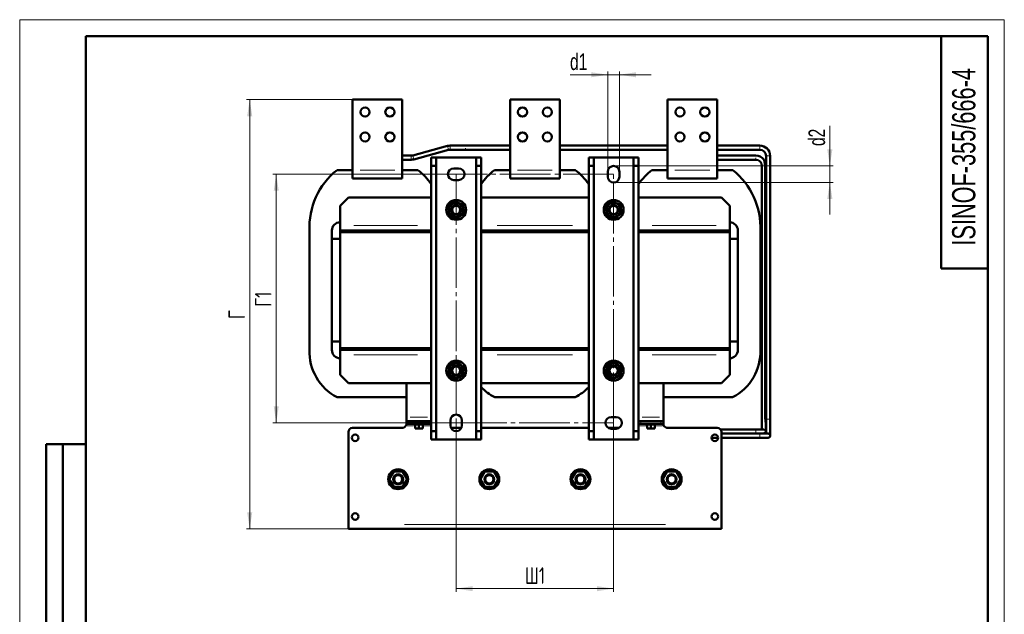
# Model space of a CAD drawing. Header units: millimetres. Extents: x 0 to 1188, y 0 to 1680.
# Tile 5 of 5: x 0 to 1188, y 963 to 1680. Entities that reach past the tile are written whole.
import ezdxf

# ---------------------------------------------------------------- set-up
doc = ezdxf.new("R2010")
doc.units = ezdxf.units.MM
doc.header["$LTSCALE"] = 4
doc.linetypes.add('SLD-Осевая', pattern=[19.05, 15.24, -1.27, 1.27, -1.27])
doc.linetypes.add('SLD-Сплошная', pattern=[0])
doc.styles.add('SLDTEXTSTYLE0', font='TXT', dxfattribs={"width": 0.7})
doc.styles.add('SLDTEXTSTYLE1', font='TXT', dxfattribs={"width": 0.7, "bigfont": 'bigfont'})
doc.dimstyles.new('SLDDIMSTYLE0', dxfattribs={"dimtxt": 20, "dimasz": 20, "dimexe": 0, "dimexo": 0.0625, "dimgap": 5, "dimtad": 2, "dimdec": 1, "dimrnd": 1e-09, "dimzin": 12, "dimdsep": 46, "dimtxsty": 'SLDTEXTSTYLE0', "dimsah": 1, "dimcen": 0.09, "dimadec": 0, "dimazin": 3, "dimtfac": 1, "dimtdec": 3, "dimtofl": 0, "dimtmove": 0, "dimatfit": 3, "dimfxl": 1, "dimfrac": 2, "dimtolj": 1, "dimtzin": 12, "dimarcsym": 0})
doc.dimstyles.new('SLDDIMSTYLE1', dxfattribs={"dimtxt": 20, "dimasz": 20, "dimexe": 0, "dimexo": 0.0625, "dimgap": 5, "dimtad": 2, "dimdec": 1, "dimrnd": 1e-09, "dimzin": 12, "dimdsep": 46, "dimtxsty": 'SLDTEXTSTYLE0', "dimsah": 1, "dimcen": 0.09, "dimadec": 0, "dimazin": 3, "dimtfac": 1, "dimtdec": 3, "dimtmove": 0, "dimatfit": 0, "dimfxl": 1, "dimfrac": 2, "dimtolj": 1, "dimtzin": 12, "dimarcsym": 0})

# ---------------------------------------------------------------- blocks, each defined once
blk = doc.blocks.new('_D_2')
at = {"color": 7, "linetype": 'SLD-Сплошная', "lineweight": 0}
for p, q in [((526.6, 1193.5), (526.6, 989.6)), ((716.6, 1193.5), (716.6, 989.6)), ((526.6, 993.6), (716.6, 993.6))]:
    blk.add_line(p, q, dxfattribs=at)
at = {"color": 7, "linetype": 'SLD-Сплошная', "lineweight": 18}
for points in [[(526.6, 993.6), (546.6, 990.5), (546.6, 996.6)], [(716.6, 993.6), (696.6, 996.6), (696.6, 990.5)]]:
    blk.add_solid(points, dxfattribs=at)
at = {"color": 7, "linetype": 'SLD-Сплошная', "lineweight": 18, "insert": (609.6, 1019.3), "char_height": 20, "attachment_point": 1, "style": 'SLDTEXTSTYLE1'}
blk.add_mtext('Ш1', dxfattribs=at)
blk = doc.blocks.new('_D_3')
at = {"color": 7, "linetype": 'SLD-Сплошная', "lineweight": 0}
for p, q in [((526.6, 1493.6), (305.5, 1493.6)), ((309.5, 1493.6), (309.5, 1193.6)), ((526.6, 1193.6), (305.5, 1193.6))]:
    blk.add_line(p, q, dxfattribs=at)
at = {"color": 7, "linetype": 'SLD-Сплошная', "lineweight": 18}
for points in [[(309.5, 1493.6), (306.5, 1473.6), (312.6, 1473.6)], [(309.5, 1193.6), (312.6, 1213.6), (306.5, 1213.6)]]:
    blk.add_solid(points, dxfattribs=at)
at = {"color": 7, "linetype": 'SLD-Сплошная', "lineweight": 18, "insert": (283.8, 1333.6), "char_height": 20, "attachment_point": 1, "rotation": 90, "style": 'SLDTEXTSTYLE1'}
blk.add_mtext('Г1', dxfattribs=at)
blk = doc.blocks.new('_D_4')
at = {"color": 7, "linetype": 'SLD-Сплошная', "lineweight": 0}
for p, q in [((977.5, 1503.6), (977.5, 1551.8)), ((716.7, 1503.6), (981.5, 1503.6)), ((977.5, 1503.6), (977.5, 1483.6)), ((716.7, 1483.6), (981.5, 1483.6)), ((977.5, 1483.6), (977.5, 1445.1))]:
    blk.add_line(p, q, dxfattribs=at)
at = {"color": 7, "linetype": 'SLD-Сплошная', "lineweight": 18}
for points in [[(977.5, 1503.6), (980.6, 1523.6), (974.4, 1523.6)], [(977.5, 1483.6), (974.4, 1463.6), (980.6, 1463.6)]]:
    blk.add_solid(points, dxfattribs=at)
at = {"color": 7, "linetype": 'SLD-Сплошная', "lineweight": 18, "insert": (951.7, 1527.6), "char_height": 20, "attachment_point": 1, "rotation": 90, "style": 'SLDTEXTSTYLE0'}
blk.add_mtext('d2', dxfattribs=at)
blk = doc.blocks.new('_D_5')
at = {"color": 7, "linetype": 'SLD-Сплошная', "lineweight": 0}
for p, q in [((401.6, 1583.6), (273.5, 1583.6)), ((277.5, 1065.6), (277.5, 1583.6)), ((396.6, 1065.6), (273.5, 1065.6))]:
    blk.add_line(p, q, dxfattribs=at)
at = {"color": 7, "linetype": 'SLD-Сплошная', "lineweight": 18}
for points in [[(277.5, 1583.6), (274.5, 1563.6), (280.6, 1563.6)], [(277.5, 1065.6), (280.6, 1085.6), (274.5, 1085.6)]]:
    blk.add_solid(points, dxfattribs=at)
at = {"color": 7, "linetype": 'SLD-Сплошная', "lineweight": 18, "insert": (251.8, 1318.9), "char_height": 20, "attachment_point": 1, "rotation": 90, "style": 'SLDTEXTSTYLE1'}
blk.add_mtext('Г', dxfattribs=at)
blk = doc.blocks.new('_D_6')
at = {"color": 7, "linetype": 'SLD-Сплошная', "lineweight": 0}
for p, q in [((709.6, 1496.6), (709.6, 1617.6)), ((723.6, 1496.6), (723.6, 1617.6)), ((709.6, 1613.6), (664, 1613.6)), ((709.6, 1613.6), (723.6, 1613.6)), ((723.6, 1613.6), (762.1, 1613.6))]:
    blk.add_line(p, q, dxfattribs=at)
at = {"color": 7, "linetype": 'SLD-Сплошная', "lineweight": 18}
for points in [[(709.6, 1613.6), (689.6, 1616.6), (689.6, 1610.5)], [(723.6, 1613.6), (743.6, 1610.5), (743.6, 1616.6)]]:
    blk.add_solid(points, dxfattribs=at)
at = {"color": 7, "linetype": 'SLD-Сплошная', "lineweight": 18, "insert": (664, 1639.3), "char_height": 20, "attachment_point": 1, "style": 'SLDTEXTSTYLE0'}
blk.add_mtext('d1', dxfattribs=at)

msp = doc.modelspace()

# ---------------------------------------------------------------- linework, layer by layer
at = {"color": 7, "linetype": 'SLD-Сплошная', "lineweight": 18}
for p, q in [((0, 1680), (1188, 1680)), ((0, 1680), (0, 0)), ((1188, 1680), (1188, 0))]:
    msp.add_line(p, q, dxfattribs=at)
at = {"color": 7, "linetype": 'SLD-Сплошная', "lineweight": 50}
for p, q in [((80, 1660), (80, 20)), ((1168, 1660), (80, 1660)), ((80, 1660), (80, 20)), ((1112, 1660), (1112, 1380)), ((1168, 20), (1168, 1660)), ((401.64, 1583.56), (461.64, 1583.56)), ((401.64, 1583.56), (401.64, 1498.56)), ((461.64, 1583.56), (461.64, 1498.56)), ((591.64, 1583.56), (651.64, 1583.56)), ((591.64, 1583.56), (591.64, 1498.56)), ((651.64, 1583.56), (651.64, 1498.56)), ((781.64, 1583.56), (841.64, 1583.56)), ((781.64, 1583.56), (781.64, 1498.56)), ((841.64, 1583.56), (841.64, 1498.56)), ((516.11, 1527.64), (474.37, 1516.33)), ((475.67, 1511.51), (517.42, 1522.81)), ((538.05, 1528.07), (519.38, 1528.07)), ((519.38, 1523.07), (538.05, 1523.07)), ((591.64, 1528.07), (538.05, 1528.07)), ((538.05, 1523.07), (591.64, 1523.07)), ((781.64, 1528.07), (651.64, 1528.07)), ((651.64, 1523.07), (781.64, 1523.07)), ((893.03, 1528.07), (841.64, 1528.07)), ((841.64, 1523.07), (893.03, 1523.07)), ((472.41, 1516.07), (461.64, 1516.07)), ((461.64, 1511.07), (472.41, 1511.07)), ((502.64, 1513.56), (496.64, 1513.56)), ((496.64, 1513.56), (496.64, 1503.56)), ((502.64, 1513.56), (502.64, 1503.56)), ((550.64, 1513.56), (502.64, 1513.56)), ((556.64, 1513.56), (550.64, 1513.56)), ((550.64, 1503.56), (550.64, 1513.56)), ((556.64, 1503.56), (556.64, 1513.56)), ((686.64, 1513.56), (692.64, 1513.56)), ((686.64, 1503.56), (686.64, 1513.56)), ((692.64, 1513.56), (692.64, 1503.56)), ((740.64, 1513.56), (692.64, 1513.56)), ((740.64, 1513.56), (746.64, 1513.56)), ((740.64, 1503.56), (740.64, 1513.56)), ((746.64, 1503.56), (746.64, 1513.56)), ((888.03, 1516.07), (841.64, 1516.07)), ((841.64, 1511.07), (888.03, 1511.07)), ((897.81, 1511.35), (897.81, 1511.35)), ((900.53, 1515.57), (900.53, 1198.08)), ((905.53, 1198.08), (905.53, 1515.57)), ((382.87, 1498.56), (401.64, 1498.56)), ((401.64, 1498.56), (401.64, 1488.56)), ((461.64, 1498.56), (480.42, 1498.56)), ((461.64, 1498.56), (461.64, 1488.56)), ((502.64, 1503.56), (496.64, 1503.56)), ((496.64, 1503.56), (496.64, 1183.56)), ((502.64, 1503.56), (502.64, 1183.56)), ((523.64, 1500.56), (529.64, 1500.56)), ((550.64, 1503.56), (556.64, 1503.56)), ((550.64, 1183.56), (550.64, 1503.56)), ((556.64, 1503.56), (556.64, 1183.56)), ((572.87, 1498.56), (591.64, 1498.56)), ((591.64, 1498.56), (591.64, 1488.56)), ((651.64, 1498.56), (670.42, 1498.56)), ((651.64, 1498.56), (651.64, 1488.56)), ((686.64, 1183.56), (686.64, 1503.56)), ((692.64, 1503.56), (686.64, 1503.56)), ((692.64, 1503.56), (692.64, 1183.56)), ((740.64, 1183.56), (740.64, 1503.56)), ((740.64, 1503.56), (746.64, 1503.56)), ((746.64, 1183.56), (746.64, 1503.56)), ((762.87, 1498.56), (781.64, 1498.56)), ((781.64, 1498.56), (781.64, 1488.56)), ((841.64, 1498.56), (860.42, 1498.56)), ((841.64, 1498.56), (841.64, 1488.56)), ((895.53, 1503.57), (895.53, 1203.08)), ((899.28, 1503.57), (899.28, 1203.08)), ((461.64, 1488.56), (401.64, 1488.56)), ((529.64, 1486.56), (523.64, 1486.56)), ((651.64, 1488.56), (591.64, 1488.56)), ((709.64, 1490.56), (709.64, 1496.56)), ((723.64, 1496.56), (723.64, 1490.56)), ((841.64, 1488.56), (781.64, 1488.56)), ((396.64, 1465.56), (386.64, 1455.56)), ((496.64, 1465.56), (396.64, 1465.56)), ((686.64, 1465.56), (556.64, 1465.56)), ((846.64, 1465.56), (746.64, 1465.56)), ((856.64, 1455.56), (846.64, 1465.56)), ((386.64, 1431.56), (386.64, 1455.56)), ((856.64, 1431.56), (856.64, 1455.56)), ((521.4, 1442.58), (520.57, 1443.2)), ((521.4, 1442.58), (521.54, 1442.94)), ((523.2, 1442.25), (522.98, 1441.74)), ((711.4, 1442.58), (710.57, 1443.2)), ((711.4, 1442.58), (711.54, 1442.94)), ((713.2, 1442.25), (712.98, 1441.74)), ((386.64, 1425.56), (386.64, 1431.56)), ((856.64, 1425.56), (856.64, 1431.56)), ((349.64, 1281.94), (349.64, 1425.19)), ((376.64, 1425.56), (376.64, 1281.56)), ((376.64, 1415.56), (376.64, 1425.56)), ((386.64, 1415.56), (376.64, 1415.56)), ((496.64, 1425.56), (386.64, 1425.56)), ((476.64, 1425.56), (386.64, 1425.56)), ((386.64, 1423.56), (386.64, 1425.56)), ((496.64, 1423.56), (386.64, 1423.56)), ((386.64, 1423.56), (386.64, 1283.56)), ((386.64, 1423.56), (476.64, 1423.56)), ((396.64, 1425.56), (396.64, 1425.56)), ((426.64, 1425.56), (426.64, 1425.56)), ((436.64, 1425.56), (436.64, 1425.56)), ((466.64, 1425.56), (466.64, 1425.56)), ((476.64, 1423.56), (476.64, 1425.56)), ((486.64, 1425.56), (486.64, 1423.56)), ((686.64, 1425.56), (556.64, 1425.56)), ((686.64, 1423.56), (556.64, 1423.56)), ((566.64, 1425.56), (566.64, 1423.56)), ((666.64, 1425.56), (576.64, 1425.56)), ((576.64, 1423.56), (576.64, 1425.56)), ((576.64, 1423.56), (666.64, 1423.56)), ((586.64, 1425.56), (586.64, 1425.56)), ((616.64, 1425.56), (616.64, 1425.56)), ((626.64, 1425.56), (626.64, 1425.56)), ((656.64, 1425.56), (656.64, 1425.56)), ((666.64, 1423.56), (666.64, 1425.56)), ((676.64, 1425.56), (676.64, 1423.56)), ((856.64, 1425.56), (746.64, 1425.56)), ((856.64, 1423.56), (746.64, 1423.56)), ((756.64, 1425.56), (756.64, 1423.56)), ((856.64, 1425.56), (766.64, 1425.56)), ((766.64, 1423.56), (766.64, 1425.56)), ((766.64, 1423.56), (856.64, 1423.56)), ((776.64, 1425.56), (776.64, 1425.56)), ((806.64, 1425.56), (806.64, 1425.56)), ((816.64, 1425.56), (816.64, 1425.56)), ((846.64, 1425.56), (846.64, 1425.56)), ((856.64, 1423.56), (856.64, 1425.56)), ((856.64, 1283.56), (856.64, 1423.56)), ((866.64, 1415.56), (856.64, 1415.56)), ((866.64, 1425.56), (866.64, 1281.56)), ((866.64, 1425.56), (866.64, 1415.56)), ((893.64, 1425.19), (893.64, 1281.94)), ((1112, 1380), (1168, 1380)), ((376.64, 1291.56), (386.64, 1291.56)), ((376.64, 1281.56), (376.64, 1291.56)), ((496.64, 1283.56), (386.64, 1283.56)), ((386.64, 1283.56), (386.64, 1281.56)), ((476.64, 1283.56), (386.64, 1283.56)), ((476.64, 1283.56), (476.64, 1281.56)), ((486.64, 1283.56), (486.64, 1281.56)), ((686.64, 1283.56), (556.64, 1283.56)), ((566.64, 1283.56), (566.64, 1281.56)), ((576.64, 1283.56), (576.64, 1281.56)), ((666.64, 1283.56), (576.64, 1283.56)), ((666.64, 1281.56), (666.64, 1283.56)), ((676.64, 1283.56), (676.64, 1281.56)), ((856.64, 1283.56), (746.64, 1283.56)), ((756.64, 1283.56), (756.64, 1281.56)), ((766.64, 1283.56), (766.64, 1281.56)), ((856.64, 1283.56), (766.64, 1283.56)), ((856.64, 1291.56), (866.64, 1291.56)), ((856.64, 1281.56), (856.64, 1283.56)), ((866.64, 1291.56), (866.64, 1281.56)), ((386.64, 1281.56), (496.64, 1281.56)), ((386.64, 1281.56), (386.64, 1275.56)), ((386.64, 1281.56), (476.64, 1281.56)), ((386.64, 1275.56), (386.64, 1251.56)), ((396.64, 1281.56), (396.64, 1281.56)), ((426.64, 1281.56), (426.64, 1281.56)), ((436.64, 1281.56), (436.64, 1281.56)), ((466.64, 1281.56), (466.64, 1281.56)), ((556.64, 1281.56), (686.64, 1281.56)), ((576.64, 1281.56), (666.64, 1281.56)), ((586.64, 1281.56), (586.64, 1281.56)), ((616.64, 1281.56), (616.64, 1281.56)), ((626.64, 1281.56), (626.64, 1281.56)), ((656.64, 1281.56), (656.64, 1281.56)), ((746.64, 1281.56), (856.64, 1281.56)), ((766.64, 1281.56), (856.64, 1281.56)), ((776.64, 1281.56), (776.64, 1281.56)), ((806.64, 1281.56), (806.64, 1281.56)), ((816.64, 1281.56), (816.64, 1281.56)), ((846.64, 1281.56), (846.64, 1281.56)), ((856.64, 1281.56), (856.64, 1275.56)), ((856.64, 1275.56), (856.64, 1251.56)), ((520.52, 1263.9), (521.4, 1264.54)), ((521.54, 1264.19), (521.4, 1264.54)), ((522.98, 1265.39), (523.2, 1264.88)), ((710.52, 1263.9), (711.4, 1264.54)), ((711.54, 1264.19), (711.4, 1264.54)), ((712.98, 1265.39), (713.2, 1264.88)), ((386.64, 1251.56), (396.64, 1241.56)), ((846.64, 1241.56), (856.64, 1251.56)), ((396.64, 1241.56), (496.64, 1241.56)), ((466.64, 1241.56), (466.64, 1200.56)), ((556.64, 1241.56), (686.64, 1241.56)), ((746.64, 1241.56), (846.64, 1241.56)), ((776.64, 1200.56), (776.64, 1241.56)), ((466.64, 1224.56), (383.09, 1224.56)), ((466.64, 1224.56), (466.64, 1201.56)), ((670.2, 1224.56), (573.09, 1224.56)), ((860.2, 1224.56), (776.64, 1224.56)), ((776.65, 1201.56), (776.65, 1224.56)), ((466.64, 1201.56), (466.64, 1199.56)), ((466.64, 1200.56), (466.64, 1195.56)), ((496.64, 1200.56), (496.64, 1195.56)), ((713.64, 1200.56), (719.64, 1200.56)), ((776.64, 1200.56), (776.64, 1195.56)), ((776.65, 1199.56), (776.65, 1201.56)), ((895.53, 1203.08), (895.53, 1185.58)), ((466.64, 1199.56), (466.64, 1195.56)), ((466.64, 1199.56), (466.64, 1199.56)), ((466.64, 1195.56), (466.64, 1192.56)), ((496.64, 1195.56), (466.64, 1195.56)), ((466.64, 1195.56), (466.64, 1195.56)), ((469.64, 1192.56), (466.64, 1192.56)), ((493.64, 1195.56), (469.64, 1195.56)), ((493.64, 1192.56), (469.64, 1192.56)), ((475.64, 1192.56), (475.64, 1191.6)), ((487.64, 1192.56), (475.64, 1192.56)), ((475.64, 1191.6), (487.64, 1191.6)), ((476.97, 1191.6), (476.97, 1186.8)), ((478.64, 1192.56), (478.64, 1192.56)), ((481.64, 1191.6), (481.64, 1186.8)), ((484.64, 1192.56), (484.64, 1192.56)), ((486.32, 1186.8), (486.32, 1191.6)), ((487.64, 1191.6), (487.64, 1192.56)), ((496.64, 1192.56), (493.64, 1192.56)), ((519.64, 1190.56), (519.64, 1196.56)), ((533.64, 1196.56), (533.64, 1190.56)), ((746.64, 1195.56), (776.64, 1195.56)), ((749.64, 1192.56), (746.64, 1192.56)), ((749.64, 1195.56), (773.64, 1195.56)), ((773.64, 1192.56), (749.64, 1192.56)), ((755.64, 1192.56), (755.64, 1191.6)), ((767.64, 1192.56), (755.64, 1192.56)), ((767.64, 1191.6), (755.64, 1191.6)), ((756.97, 1191.6), (756.97, 1186.8)), ((758.64, 1192.56), (758.64, 1192.56)), ((761.64, 1191.6), (761.64, 1186.8)), ((764.64, 1192.56), (764.64, 1192.56)), ((766.32, 1186.8), (766.32, 1191.6)), ((767.64, 1191.6), (767.64, 1192.56)), ((776.64, 1192.56), (773.64, 1192.56)), ((776.64, 1199.56), (776.65, 1199.56)), ((776.64, 1192.56), (776.64, 1195.56)), ((776.64, 1195.56), (776.65, 1195.56)), ((776.65, 1195.56), (776.65, 1199.56)), ((900.53, 1198.08), (900.53, 1180.58)), ((905.53, 1178.08), (905.53, 1198.08)), ((396.64, 1182.56), (396.64, 1071.06)), ((461.64, 1187.56), (401.64, 1187.56)), ((476.97, 1186.8), (481.64, 1186.8)), ((481.64, 1186.8), (486.32, 1186.8)), ((502.64, 1183.56), (496.64, 1183.56)), ((496.64, 1183.56), (496.64, 1173.56)), ((502.64, 1183.56), (502.64, 1173.56)), ((532.97, 1187.56), (520.32, 1187.56)), ((550.64, 1173.56), (550.64, 1183.56)), ((556.64, 1183.56), (550.64, 1183.56)), ((686.64, 1187.56), (556.64, 1187.56)), ((556.64, 1183.56), (556.64, 1173.56)), ((692.64, 1183.56), (686.64, 1183.56)), ((686.64, 1173.56), (686.64, 1183.56)), ((692.64, 1183.56), (692.64, 1173.56)), ((723.25, 1187.56), (710.04, 1187.56)), ((719.64, 1186.56), (713.64, 1186.56)), ((740.64, 1183.56), (746.64, 1183.56)), ((740.64, 1173.56), (740.64, 1183.56)), ((746.64, 1173.56), (746.64, 1183.56)), ((756.97, 1186.8), (761.64, 1186.8)), ((761.64, 1186.8), (766.32, 1186.8)), ((841.64, 1187.56), (781.64, 1187.56)), ((888.03, 1185.58), (845.63, 1185.58)), ((846.64, 1071.06), (846.64, 1182.56)), ((846.64, 1180.58), (888.03, 1180.58)), ((893.03, 1180.58), (846.64, 1180.58)), ((898.03, 1185.58), (888.03, 1185.58)), ((903.03, 1180.58), (893.03, 1180.58)), ((32, 688), (32, 1168)), ((80, 1168), (32, 1168)), ((32, 688), (32, 1168)), ((52, 688), (52, 1168)), ((52, 688), (52, 1168)), ((502.64, 1173.56), (496.64, 1173.56)), ((502.64, 1173.56), (550.64, 1173.56)), ((556.64, 1173.56), (550.64, 1173.56)), ((686.64, 1173.56), (692.64, 1173.56)), ((692.64, 1173.56), (740.64, 1173.56)), ((740.64, 1173.56), (746.64, 1173.56)), ((834.64, 1175.58), (842.64, 1175.58)), ((846.64, 1175.58), (893.03, 1175.58)), ((893.03, 1175.58), (903.03, 1175.58)), ((445.84, 1125.56), (451.24, 1134.92)), ((451.24, 1134.92), (462.04, 1134.92)), ((462.04, 1134.92), (467.44, 1125.56)), ((555.84, 1125.56), (561.24, 1134.92)), ((561.24, 1134.92), (572.04, 1134.92)), ((572.04, 1134.92), (577.44, 1125.56)), ((665.84, 1125.56), (671.24, 1134.92)), ((671.24, 1134.92), (682.04, 1134.92)), ((682.04, 1134.92), (687.44, 1125.56)), ((775.84, 1125.56), (781.24, 1134.92)), ((781.24, 1134.92), (792.04, 1134.92)), ((792.04, 1134.92), (797.44, 1125.56)), ((451.24, 1116.21), (445.84, 1125.56)), ((467.44, 1125.56), (462.04, 1116.21)), ((561.24, 1116.21), (555.84, 1125.56)), ((577.44, 1125.56), (572.04, 1116.21)), ((671.24, 1116.21), (665.84, 1125.56)), ((687.44, 1125.56), (682.04, 1116.21)), ((781.24, 1116.21), (775.84, 1125.56)), ((797.44, 1125.56), (792.04, 1116.21)), ((462.04, 1116.21), (451.24, 1116.21)), ((572.04, 1116.21), (561.24, 1116.21)), ((682.04, 1116.21), (671.24, 1116.21)), ((792.04, 1116.21), (781.24, 1116.21)), ((396.64, 1071.06), (396.64, 1065.56)), ((846.64, 1071.06), (846.64, 1065.56)), ((396.64, 1065.56), (846.64, 1065.56))]:
    msp.add_line(p, q, dxfattribs=at)
at = {"color": 8, "linetype": 'SLD-Сплошная', "lineweight": 18}
for p, q in [((516.11, 1527.64), (517.42, 1522.81)), ((519.38, 1528.07), (519.38, 1523.07)), ((893.03, 1523.07), (893.03, 1528.07)), ((472.41, 1516.07), (472.41, 1513.57)), ((472.41, 1513.57), (472.41, 1511.07)), ((474.37, 1516.33), (475.67, 1511.51)), ((900.53, 1515.57), (905.53, 1515.57)), ((410.64, 1498.56), (452.64, 1498.56)), ((600.64, 1498.56), (642.64, 1498.56)), ((790.64, 1498.56), (832.64, 1498.56)), ((898.74, 1503.57), (896.57, 1503.57)), ((403.14, 1431.56), (480.14, 1431.56)), ((576.14, 1431.56), (667.14, 1431.56)), ((763.14, 1431.56), (840.14, 1431.56)), ((403.14, 1275.56), (480.14, 1275.56)), ((576.14, 1275.56), (667.14, 1275.56)), ((763.14, 1275.56), (840.14, 1275.56)), ((466.64, 1201.56), (466.64, 1201.56)), ((471.14, 1200.56), (492.14, 1200.56)), ((751.14, 1200.56), (772.14, 1200.56)), ((776.64, 1201.56), (776.65, 1201.56)), ((895.6, 1203.08), (896.57, 1203.08)), ((475.32, 1190.06), (467.62, 1190.06)), ((469.64, 1193.01), (469.64, 1195.11)), ((495.09, 1190.06), (487.87, 1190.06)), ((493.64, 1193.01), (493.64, 1195.11)), ((755.42, 1190.06), (748.19, 1190.06)), ((749.64, 1193.01), (749.64, 1195.11)), ((775.66, 1190.06), (767.97, 1190.06)), ((773.64, 1193.01), (773.64, 1195.11)), ((900.53, 1198.08), (903.03, 1198.08)), ((903.03, 1198.08), (905.53, 1198.08)), ((893.03, 1180.58), (893.03, 1178.08)), ((893.03, 1178.08), (893.03, 1175.58)), ((464.14, 1071.06), (779.14, 1071.06))]:
    msp.add_line(p, q, dxfattribs=at)
at = {"color": 7, "linetype": 'SLD-Осевая', "lineweight": 18}
for p, q in [((716.64, 1493.56), (526.64, 1493.56)), ((526.64, 1493.56), (526.64, 1193.56)), ((716.64, 1193.56), (716.64, 1493.56)), ((526.64, 1193.56), (716.64, 1193.56))]:
    msp.add_line(p, q, dxfattribs=at)
at = {"color": 7, "linetype": 'SLD-Сплошная', "lineweight": 50, "flags": 128}
for points in [[(526.13, 1441.03), (524.78, 1441.2), (522.98, 1441.74)], [(716.13, 1441.03), (714.78, 1441.2), (712.98, 1441.74)], [(522.98, 1265.39), (524.78, 1265.93), (525.79, 1266.08)], [(712.98, 1265.39), (714.78, 1265.93), (715.79, 1266.08)], [(898.03, 1180.58), (898.07, 1181.07), (898.1, 1181.17)]]:
    msp.add_lwpolyline(points, dxfattribs=at)
at = {"color": 8, "linetype": 'SLD-Сплошная', "lineweight": 18, "flags": 128}
msp.add_lwpolyline([(888.03, 1185.58), (888.03, 1185.5), (888.03, 1185.07), (888.03, 1184.33), (888.03, 1183.41), (888.03, 1182.44), (888.03, 1181.56), (888.03, 1180.92), (888.03, 1180.61), (888.03, 1180.58)], dxfattribs=at)
at = {"color": 7, "linetype": 'SLD-Сплошная', "lineweight": 50}
for centre, radius in [((416.64, 1568.56), 5.5), ((446.64, 1568.56), 5.5), ((606.64, 1568.56), 5.5), ((636.64, 1568.56), 5.5), ((796.64, 1568.56), 5.5), ((826.64, 1568.56), 5.5), ((416.64, 1538.56), 5.5), ((446.64, 1538.56), 5.5), ((606.64, 1538.56), 5.5), ((636.64, 1538.56), 5.5), ((796.64, 1538.56), 5.5), ((826.64, 1538.56), 5.5), ((526.64, 1450.56), 12), ((716.64, 1450.56), 12), ((526.64, 1450.56), 8.63), ((526.64, 1450.56), 6), ((526.64, 1450.56), 5), ((716.64, 1450.56), 8.63), ((716.64, 1450.56), 6), ((716.64, 1450.56), 5), ((526.64, 1256.56), 12), ((526.64, 1256.56), 8.63), ((526.64, 1256.56), 6), ((526.64, 1256.56), 5), ((716.64, 1256.56), 12), ((716.64, 1256.56), 8.63), ((716.64, 1256.56), 6), ((716.64, 1256.56), 5), ((404.64, 1175.56), 4), ((838.64, 1175.56), 4), ((456.64, 1125.56), 12), ((456.64, 1125.56), 6), ((456.64, 1125.56), 5), ((566.64, 1125.56), 12), ((566.64, 1125.56), 6), ((566.64, 1125.56), 5), ((676.64, 1125.56), 12), ((676.64, 1125.56), 6), ((676.64, 1125.56), 5), ((786.64, 1125.56), 12), ((786.64, 1125.56), 6), ((786.64, 1125.56), 5), ((404.64, 1080.56), 4), ((838.64, 1080.56), 4)]:
    msp.add_circle(centre, radius, dxfattribs=at)
for centre, radius, start, end in [((519.38, 1515.57), 12.5, 90, 105.15287), ((519.38, 1515.57), 7.5, 90, 105.15287), ((893.03, 1515.57), 12.5, 360, 90), ((893.03, 1515.57), 7.5, 360, 90), ((472.41, 1523.57), 7.5, 270, 285.15287), ((472.41, 1523.57), 12.5, 270, 285.15287), ((888.03, 1503.57), 12.5, 38.48102, 89.99067), ((888.03, 1503.57), 7.5, 0, 90), ((438.29, 1429.26), 88.74, 128.64972, 182.62674), ((424.99, 1429.26), 88.74, 36.15839, 51.35028), ((523.64, 1493.56), 7, 90, 270), ((529.64, 1493.56), 7, 270, 90), ((628.29, 1429.26), 88.74, 128.64972, 143.84161), ((614.99, 1429.26), 88.74, 36.15839, 51.35028), ((716.64, 1496.56), 7, 0, 180), ((818.29, 1429.26), 88.74, 128.64972, 143.84161), ((804.99, 1429.26), 88.74, 357.37326, 51.35028), ((716.64, 1490.56), 7, 180, 0), ((526.64, 1450.56), 9.55, 110.38723, 145.31678), ((716.64, 1450.56), 9.55, 110.38723, 145.31678), ((526.64, 1450.56), 9.55, 236.67553, 247.47733), ((716.64, 1450.56), 9.55, 236.67553, 247.47733), ((386.64, 1425.56), 10, 90, 180), ((856.64, 1425.56), 10, 0, 90), ((411.09, 1279.32), 61.5, 177.56576, 242.91496), ((386.64, 1281.56), 10, 180, 270), ((856.64, 1281.56), 10, 270, 0), ((832.19, 1279.32), 61.5, 297.08504, 2.43424), ((526.64, 1256.56), 9.55, 112.52267, 123.32447), ((716.64, 1256.56), 9.55, 112.52267, 123.32447), ((716.64, 1256.56), 6, 270.11531, 89.90039), ((526.64, 1256.56), 9.55, 215.8139, 251.22311), ((716.64, 1256.56), 9.55, 215.8139, 251.22311), ((601.09, 1279.32), 61.5, 223.72253, 242.91496), ((642.19, 1279.32), 61.5, 297.08504, 316.27747), ((526.64, 1196.56), 7, 0, 180), ((713.64, 1193.56), 7, 90, 270), ((719.64, 1193.56), 7, 270, 90), ((461.64, 1192.56), 5, 270, 330), ((526.64, 1190.56), 7, 180, 0), ((781.64, 1192.56), 5, 210, 270), ((401.64, 1182.56), 5, 90, 180), ((841.64, 1182.56), 5, 0, 90), ((898.03, 1183.08), 2.5, 356.22377, 90), ((903.03, 1178.08), 2.5, 0, 90), ((903.03, 1178.08), 2.5, 270, 0)]:
    msp.add_arc(centre, radius, start, end, dxfattribs=at)
at = {"color": 8, "linetype": 'SLD-Сплошная', "lineweight": 18}
for points, knots in [([(538.05, 1528), (538.05, 1527.97), (538.05, 1527.91), (538.05, 1527.56), (538.05, 1527.34)], [0, 0, 0, 0, 0.3810216, 1, 1, 1, 1]), ([(538.05, 1525.2), (538.05, 1525), (538.05, 1524.47), (538.05, 1524.06), (538.05, 1523.8)], [0, 0, 0, 0, 0.3810216, 1, 1, 1, 1]), ([(888.03, 1516), (888.03, 1515.97), (888.03, 1515.91), (888.03, 1515.56), (888.03, 1515.34)], [0, 0, 0, 0, 0.3810206, 1, 1, 1, 1]), ([(888.03, 1513.2), (888.03, 1513), (888.03, 1512.47), (888.03, 1512.06), (888.03, 1511.8)], [0, 0, 0, 0, 0.3810206, 1, 1, 1, 1])]:
    msp.add_open_spline(points, degree=3, knots=knots, dxfattribs=at)
at = {"color": 7, "linetype": 'SLD-Сплошная', "lineweight": 50}
for points, knots in [([(897.81, 1511.35), (897.81, 1511.35), (897.83, 1511.32), (897.87, 1511.23), (897.9, 1511.17), (897.99, 1510.96), (898.06, 1510.8), (898.19, 1510.47), (898.25, 1510.3), (898.37, 1509.94), (898.42, 1509.76), (898.47, 1509.57)], [0, 0, 0, 0, 0.125, 0.125, 0.25, 0.25, 0.5, 0.5, 0.75, 0.75, 1, 1, 1, 1]), ([(898.47, 1509.57), (898.6, 1509.1), (898.71, 1508.62), (898.91, 1507.64), (899, 1507.14), (899.14, 1506.13), (899.19, 1505.62), (899.26, 1504.6), (899.28, 1504.08), (899.28, 1503.57)], [0, 0, 0, 0, 0.25, 0.25, 0.5, 0.5, 0.75, 0.75, 1, 1, 1, 1]), ([(525.29, 1460.87), (524.62, 1460.35), (523.94, 1459.83), (522.57, 1458.78), (521.88, 1458.25), (520.82, 1457.44), (520.47, 1457.17), (519.78, 1456.64), (519.43, 1456.37), (518.4, 1455.58), (517.72, 1455.06), (517.04, 1454.55)], [0, 0, 0, 0, 0.25, 0.25, 0.5, 0.5, 0.625, 0.625, 0.75, 0.75, 1, 1, 1, 1]), ([(517.04, 1454.55), (517.15, 1453.7), (517.27, 1452.86), (517.49, 1451.14), (517.6, 1450.28), (517.78, 1448.97), (517.83, 1448.53), (517.95, 1447.65), (518, 1447.22), (518.17, 1445.93), (518.29, 1445.08), (518.4, 1444.24)], [0, 0, 0, 0, 0.25, 0.25, 0.5, 0.5, 0.625, 0.625, 0.75, 0.75, 1, 1, 1, 1]), ([(534.89, 1456.89), (534.11, 1457.21), (533.32, 1457.54), (531.73, 1458.2), (530.92, 1458.53), (529.7, 1459.04), (529.29, 1459.21), (528.48, 1459.55), (528.08, 1459.71), (526.87, 1460.21), (526.08, 1460.54), (525.29, 1460.87)], [0, 0, 0, 0, 0.25, 0.25, 0.5, 0.5, 0.625, 0.625, 0.75, 0.75, 1, 1, 1, 1]), ([(536.24, 1446.58), (536.13, 1447.43), (536.02, 1448.27), (535.8, 1449.98), (535.68, 1450.85), (535.51, 1452.16), (535.45, 1452.6), (535.34, 1453.47), (535.28, 1453.91), (535.11, 1455.2), (535, 1456.05), (534.89, 1456.89)], [0, 0, 0, 0, 0.25, 0.25, 0.5, 0.5, 0.625, 0.625, 0.75, 0.75, 1, 1, 1, 1]), ([(715.29, 1460.87), (714.62, 1460.35), (713.94, 1459.83), (712.57, 1458.78), (711.88, 1458.25), (710.82, 1457.44), (710.47, 1457.17), (709.78, 1456.64), (709.43, 1456.37), (708.4, 1455.58), (707.72, 1455.06), (707.04, 1454.55)], [0, 0, 0, 0, 0.25, 0.25, 0.5, 0.5, 0.625, 0.625, 0.75, 0.75, 1, 1, 1, 1]), ([(707.04, 1454.55), (707.15, 1453.7), (707.27, 1452.86), (707.49, 1451.14), (707.6, 1450.28), (707.78, 1448.97), (707.83, 1448.53), (707.95, 1447.65), (708, 1447.22), (708.17, 1445.93), (708.29, 1445.08), (708.4, 1444.24)], [0, 0, 0, 0, 0.25, 0.25, 0.5, 0.5, 0.625, 0.625, 0.75, 0.75, 1, 1, 1, 1]), ([(724.89, 1456.89), (724.11, 1457.21), (723.32, 1457.54), (721.73, 1458.2), (720.92, 1458.53), (719.7, 1459.04), (719.29, 1459.21), (718.48, 1459.55), (718.08, 1459.71), (716.87, 1460.21), (716.08, 1460.54), (715.29, 1460.87)], [0, 0, 0, 0, 0.25, 0.25, 0.5, 0.5, 0.625, 0.625, 0.75, 0.75, 1, 1, 1, 1]), ([(726.24, 1446.58), (726.13, 1447.43), (726.02, 1448.27), (725.8, 1449.98), (725.68, 1450.85), (725.51, 1452.16), (725.45, 1452.6), (725.34, 1453.47), (725.28, 1453.91), (725.11, 1455.2), (725, 1456.05), (724.89, 1456.89)], [0, 0, 0, 0, 0.25, 0.25, 0.5, 0.5, 0.625, 0.625, 0.75, 0.75, 1, 1, 1, 1]), ([(518.4, 1444.24), (519.18, 1443.92), (519.97, 1443.59), (521.56, 1442.93), (522.36, 1442.6), (523.58, 1442.09), (523.99, 1441.92), (524.8, 1441.58), (525.21, 1441.42), (526.41, 1440.92), (527.21, 1440.59), (528, 1440.26)], [0, 0, 0, 0, 0.25, 0.25, 0.5, 0.5, 0.625, 0.625, 0.75, 0.75, 1, 1, 1, 1]), ([(528, 1440.26), (528.67, 1440.78), (529.35, 1441.3), (530.72, 1442.35), (531.41, 1442.88), (532.46, 1443.68), (532.81, 1443.96), (533.51, 1444.49), (533.86, 1444.75), (534.89, 1445.55), (535.57, 1446.07), (536.24, 1446.58)], [0, 0, 0, 0, 0.25, 0.25, 0.5, 0.5, 0.625, 0.625, 0.75, 0.75, 1, 1, 1, 1]), ([(708.4, 1444.24), (709.18, 1443.92), (709.97, 1443.59), (711.56, 1442.93), (712.36, 1442.6), (713.58, 1442.09), (713.99, 1441.92), (714.8, 1441.58), (715.21, 1441.42), (716.41, 1440.92), (717.21, 1440.59), (718, 1440.26)], [0, 0, 0, 0, 0.25, 0.25, 0.5, 0.5, 0.625, 0.625, 0.75, 0.75, 1, 1, 1, 1]), ([(718, 1440.26), (718.67, 1440.78), (719.35, 1441.3), (720.72, 1442.35), (721.41, 1442.88), (722.46, 1443.68), (722.81, 1443.96), (723.51, 1444.49), (723.86, 1444.75), (724.89, 1445.55), (725.57, 1446.07), (726.24, 1446.58)], [0, 0, 0, 0, 0.25, 0.25, 0.5, 0.5, 0.625, 0.625, 0.75, 0.75, 1, 1, 1, 1]), ([(518.4, 1262.89), (518.29, 1262.05), (518.17, 1261.2), (517.95, 1259.49), (517.84, 1258.62), (517.66, 1257.31), (517.61, 1256.87), (517.49, 1256), (517.43, 1255.56), (517.27, 1254.28), (517.15, 1253.43), (517.04, 1252.58)], [0, 0, 0, 0, 0.25, 0.25, 0.5, 0.5, 0.625, 0.625, 0.75, 0.75, 1, 1, 1, 1]), ([(528, 1266.87), (527.21, 1266.54), (526.42, 1266.21), (524.82, 1265.55), (524.01, 1265.22), (522.8, 1264.71), (522.4, 1264.55), (521.58, 1264.21), (521.18, 1264.04), (519.97, 1263.54), (519.18, 1263.21), (518.4, 1262.89)], [0, 0, 0, 0, 0.25, 0.25, 0.5, 0.5, 0.625, 0.625, 0.75, 0.75, 1, 1, 1, 1]), ([(536.24, 1260.55), (535.57, 1261.06), (534.89, 1261.58), (533.52, 1262.63), (532.83, 1263.16), (531.78, 1263.97), (531.42, 1264.24), (530.73, 1264.77), (530.38, 1265.04), (529.35, 1265.83), (528.67, 1266.35), (528, 1266.87)], [0, 0, 0, 0, 0.25, 0.25, 0.5, 0.5, 0.625, 0.625, 0.75, 0.75, 1, 1, 1, 1]), ([(534.89, 1250.24), (535, 1251.08), (535.11, 1251.93), (535.34, 1253.64), (535.45, 1254.51), (535.62, 1255.82), (535.68, 1256.26), (535.79, 1257.13), (535.85, 1257.56), (536.02, 1258.85), (536.13, 1259.7), (536.24, 1260.55)], [0, 0, 0, 0, 0.25, 0.25, 0.5, 0.5, 0.625, 0.625, 0.75, 0.75, 1, 1, 1, 1]), ([(708.4, 1262.89), (708.29, 1262.05), (708.17, 1261.2), (707.95, 1259.49), (707.84, 1258.62), (707.66, 1257.31), (707.61, 1256.87), (707.49, 1256), (707.43, 1255.56), (707.27, 1254.28), (707.15, 1253.43), (707.04, 1252.58)], [0, 0, 0, 0, 0.25, 0.25, 0.5, 0.5, 0.625, 0.625, 0.75, 0.75, 1, 1, 1, 1]), ([(718, 1266.87), (717.21, 1266.54), (716.42, 1266.21), (714.82, 1265.55), (714.01, 1265.22), (712.8, 1264.71), (712.4, 1264.55), (711.58, 1264.21), (711.18, 1264.04), (709.97, 1263.54), (709.18, 1263.21), (708.4, 1262.89)], [0, 0, 0, 0, 0.25, 0.25, 0.5, 0.5, 0.625, 0.625, 0.75, 0.75, 1, 1, 1, 1]), ([(726.24, 1260.55), (725.57, 1261.06), (724.89, 1261.58), (723.52, 1262.63), (722.83, 1263.16), (721.78, 1263.97), (721.42, 1264.24), (720.73, 1264.77), (720.38, 1265.04), (719.35, 1265.83), (718.67, 1266.35), (718, 1266.87)], [0, 0, 0, 0, 0.25, 0.25, 0.5, 0.5, 0.625, 0.625, 0.75, 0.75, 1, 1, 1, 1]), ([(724.89, 1250.24), (725, 1251.08), (725.11, 1251.93), (725.34, 1253.64), (725.45, 1254.51), (725.62, 1255.82), (725.68, 1256.26), (725.79, 1257.13), (725.85, 1257.56), (726.02, 1258.85), (726.13, 1259.7), (726.24, 1260.55)], [0, 0, 0, 0, 0.25, 0.25, 0.5, 0.5, 0.625, 0.625, 0.75, 0.75, 1, 1, 1, 1]), ([(517.04, 1252.58), (517.72, 1252.07), (518.39, 1251.55), (519.77, 1250.5), (520.46, 1249.97), (521.51, 1249.16), (521.86, 1248.89), (522.56, 1248.36), (522.9, 1248.09), (523.94, 1247.3), (524.62, 1246.78), (525.29, 1246.26)], [0, 0, 0, 0, 0.25, 0.25, 0.5, 0.5, 0.625, 0.625, 0.75, 0.75, 1, 1, 1, 1]), ([(525.29, 1246.26), (526.07, 1246.59), (526.87, 1246.92), (528.47, 1247.58), (529.27, 1247.91), (530.49, 1248.41), (530.89, 1248.58), (531.7, 1248.92), (532.11, 1249.09), (533.31, 1249.59), (534.11, 1249.92), (534.89, 1250.24)], [0, 0, 0, 0, 0.25, 0.25, 0.5, 0.5, 0.625, 0.625, 0.75, 0.75, 1, 1, 1, 1]), ([(707.04, 1252.58), (707.72, 1252.07), (708.39, 1251.55), (709.77, 1250.5), (710.46, 1249.97), (711.51, 1249.16), (711.86, 1248.89), (712.56, 1248.36), (712.9, 1248.09), (713.94, 1247.3), (714.62, 1246.78), (715.29, 1246.26)], [0, 0, 0, 0, 0.25, 0.25, 0.5, 0.5, 0.625, 0.625, 0.75, 0.75, 1, 1, 1, 1]), ([(715.29, 1246.26), (716.07, 1246.59), (716.87, 1246.92), (718.47, 1247.58), (719.27, 1247.91), (720.49, 1248.41), (720.89, 1248.58), (721.7, 1248.92), (722.11, 1249.09), (723.31, 1249.59), (724.11, 1249.92), (724.89, 1250.24)], [0, 0, 0, 0, 0.25, 0.25, 0.5, 0.5, 0.625, 0.625, 0.75, 0.75, 1, 1, 1, 1]), ([(899.43, 1200.58), (899.56, 1199.44), (899.7, 1198.31), (899.87, 1196.63), (899.93, 1196.08), (900.03, 1194.98), (900.07, 1194.44), (900.2, 1192.87), (900.27, 1191.86), (900.34, 1190.43), (900.37, 1189.96), (900.41, 1189.07), (900.42, 1188.65), (900.47, 1187.43), (900.48, 1186.71), (900.5, 1185.74), (900.51, 1185.44), (900.51, 1184.9), (900.52, 1184.65), (900.52, 1184.21), (900.52, 1184.02), (900.52, 1183.68), (900.52, 1183.54), (900.53, 1183.2), (900.53, 1183.08), (900.53, 1183.08)], [0, 0, 0, 0, 0.125, 0.125, 0.1875, 0.1875, 0.25, 0.25, 0.375, 0.375, 0.4375, 0.4375, 0.5, 0.5, 0.625, 0.625, 0.6875, 0.6875, 0.75, 0.75, 0.8125, 0.8125, 0.875, 0.875, 1, 1, 1, 1]), ([(465.97, 1190.06), (466.06, 1190.21), (466.13, 1190.36), (466.27, 1190.66), (466.33, 1190.82), (466.43, 1191.12), (466.47, 1191.26), (466.54, 1191.54), (466.56, 1191.67), (466.6, 1191.91), (466.61, 1192.02), (466.63, 1192.22), (466.64, 1192.3), (466.64, 1192.43), (466.64, 1192.48), (466.64, 1192.55), (466.64, 1192.56), (466.64, 1192.56)], [0, 0, 0, 0, 0.125, 0.125, 0.25, 0.25, 0.375, 0.375, 0.5, 0.5, 0.625, 0.625, 0.75, 0.75, 0.875, 0.875, 1, 1, 1, 1]), ([(776.64, 1192.56), (776.64, 1192.56), (776.64, 1192.55), (776.64, 1192.48), (776.64, 1192.43), (776.65, 1192.3), (776.65, 1192.22), (776.67, 1192.03), (776.68, 1191.91), (776.74, 1191.55), (776.8, 1191.27), (776.96, 1190.82), (777.02, 1190.66), (777.15, 1190.36), (777.23, 1190.21), (777.31, 1190.06)], [0, 0, 0, 0, 0.125, 0.125, 0.25, 0.25, 0.375, 0.375, 0.5, 0.5, 0.75, 0.75, 0.875, 0.875, 1, 1, 1, 1]), ([(900.52, 1182.92), (900.46, 1182.75), (900.32, 1182.4), (899.15, 1181.44), (897.26, 1180.79), (895.68, 1180.53), (894.72, 1180.6), (894.59, 1180.61)], [0, 0, 0, 0, 0.2399059, 0.4929958, 0.7201219, 0.9629052, 1, 1, 1, 1]), ([(897.06, 1180.82), (897.23, 1180.75), (897.78, 1180.51), (898.01, 1180.59), (898.02, 1180.58), (898.03, 1180.58)], [0, 0, 0, 0, 0.2776797, 0.923961, 1, 1, 1, 1])]:
    msp.add_open_spline(points, degree=3, knots=knots, dxfattribs=at)
msp.add_open_spline([(899.28, 1203.08), (899.28, 1202.25), (899.33, 1201.41), (899.43, 1200.58)], degree=3, dxfattribs=at)

# ---------------------------------------------------------------- texts
at = {"color": 7, "linetype": 'Continuous', "lineweight": 0, "insert": (1125.05, 1514.52), "char_height": 28, "attachment_point": 2, "rotation": 90, "style": 'SLDTEXTSTYLE0'}
msp.add_mtext('ISINOF-355/666-4', dxfattribs=at)

# ---------------------------------------------------------------- dimensions: what is measured, and where the dimension line sits
at = {"color": 7, "linetype": 'SLD-Сплошная', "lineweight": 18}
for base, p1, p2, text, dimstyle, picture, middle in [((723.64, 1613.56), (709.64, 1496.56), (723.64, 1496.56), 'd1', 'SLDDIMSTYLE1', '_D_6', (673.94, 1613.56)), ((716.64, 993.56), (526.64, 1193.56), (716.64, 1193.56), 'Ш1', 'SLDDIMSTYLE0', '_D_2', (621.64, 993.56))]:
    dim = msp.add_linear_dim(base=base, p1=p1, p2=p2, text=text, dimstyle=dimstyle, dxfattribs=at)
    dim.commit()
    dim.dimension.update_dxf_attribs({"geometry": picture, "text_midpoint": middle, "dimtype": 160})
for base, p1, p2, text, dimstyle, picture, middle in [((277.55, 1583.56), (396.64, 1065.56), (401.64, 1583.56), 'Г', 'SLDDIMSTYLE0', '_D_5', (277.55, 1324.56)), ((977.53, 1483.56), (716.64, 1503.56), (716.64, 1483.56), 'd2', 'SLDDIMSTYLE1', '_D_4', (977.53, 1539.67)), ((309.55, 1193.56), (526.64, 1493.56), (526.64, 1193.56), 'Г1', 'SLDDIMSTYLE0', '_D_3', (309.55, 1343.56))]:
    dim = msp.add_linear_dim(base=base, p1=p1, p2=p2, angle=90, text=text, dimstyle=dimstyle, dxfattribs=at)
    dim.commit()
    dim.dimension.update_dxf_attribs({"geometry": picture, "text_midpoint": middle, "dimtype": 160})

doc.saveas('drawing.dxf')
